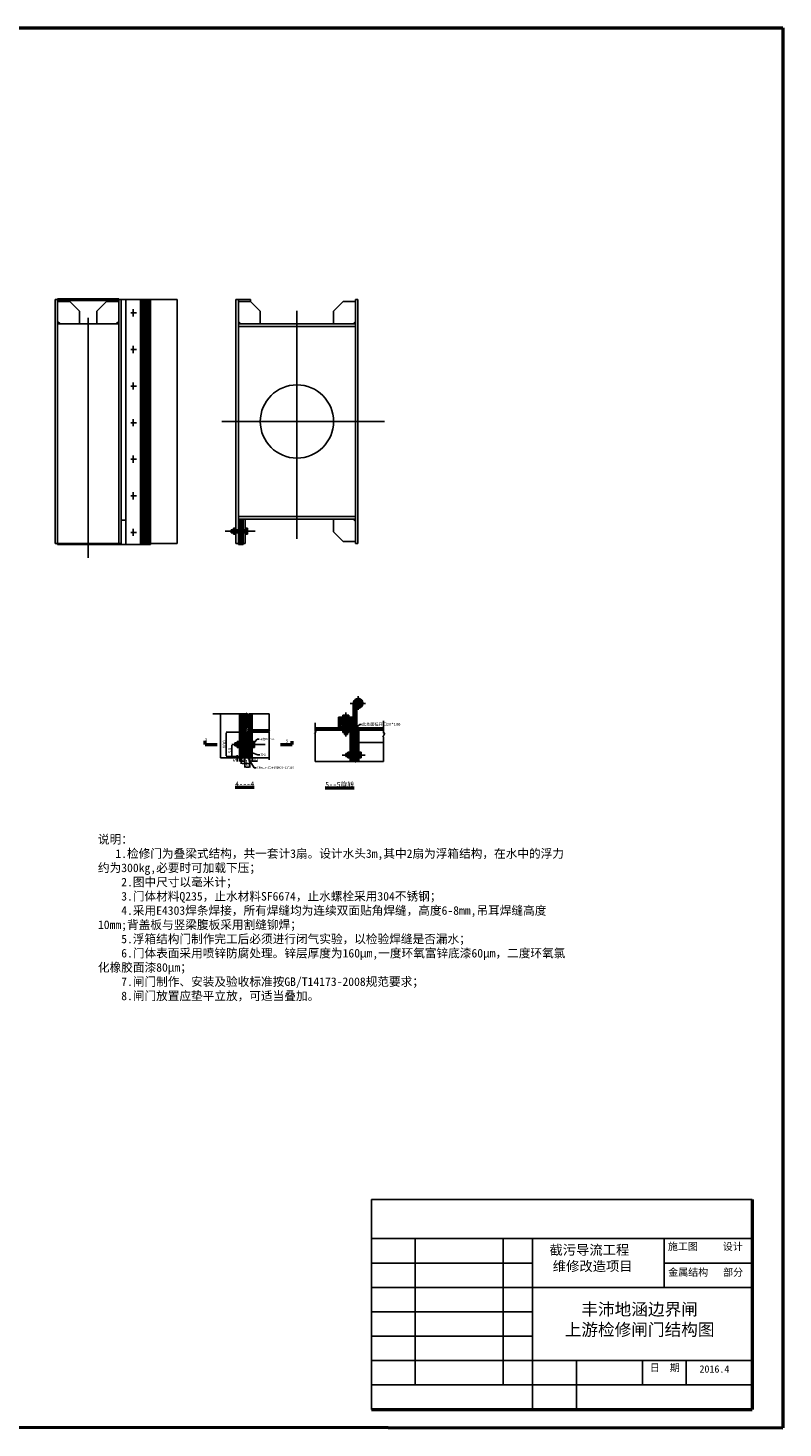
# Model space of a CAD drawing. Header units: millimetres. Extents: x 5419 to 25931, y -1907 to 3833.
# Tile 10 of 10: x 22838 to 25931, y -1907 to 3833. Entities that reach past the tile are written whole.
import ezdxf
from ezdxf import colors
from ezdxf.entities.mleader import LeaderData, LeaderLine
from ezdxf.math import Vec2, Vec3

# ---------------------------------------------------------------- set-up
doc = ezdxf.new("R2010")
doc.units = ezdxf.units.MM
doc.dimstyles.new('ISO-25', dxfattribs={"dimtxt": 3, "dimasz": 3, "dimexe": 1.25, "dimexo": 0.625, "dimtad": 1, "dimtxsty": 'Standard', "dimcen": 2.5, "dimadec": 0, "dimazin": 0, "dimtfac": 1, "dimtmove": 0, "dimatfit": 3, "dimfxl": 1, "dimarcsym": 0})
pattern_1 = [(45, (12461.596, 0), (-3.367596, 3.367596), []), (135, (12461.596, 0), (-3.367596, -3.367596), [])]

# ---------------------------------------------------------------- blocks, each defined once
blk = doc.blocks.new('*D126')
at = {"color": 0, "lineweight": -2}
for p, q in [((23679.6, 895.7), (23672.2, 895.7)), ((23673.4, 892.7), (23673.4, 848.7)), ((23703.1, 845.7), (23672.2, 845.7))]:
    blk.add_line(p, q, dxfattribs=at)
at = {"color": 0, "lineweight": 50}
for points in [[(23672.9, 892.7), (23673.9, 892.7), (23673.4, 895.7)], [(23672.9, 848.7), (23673.9, 848.7), (23673.4, 845.7)]]:
    blk.add_solid(points, dxfattribs=at)
at = {"layer": 'Defpoints', "color": 0, "lineweight": 50}
for p in [(23680.3, 895.7), (23673.4, 845.7), (23703.7, 845.7)]:
    blk.add_point(p, dxfattribs=at)
at = {"color": 0, "lineweight": 13, "insert": (23665.6, 870.7), "char_height": 3, "attachment_point": 5, "rotation": 90}
blk.add_mtext('{\\H4.8x;50}', dxfattribs=at)
blk = doc.blocks.new('*D127')
at = {"color": 0, "lineweight": -2}
for p, q in [((23726.1, 945.8), (23649.1, 945.8)), ((23650.3, 942.8), (23650.3, 848.7)), ((23703.1, 845.7), (23649.1, 845.7))]:
    blk.add_line(p, q, dxfattribs=at)
at = {"color": 0, "lineweight": 50}
for points in [[(23649.8, 942.8), (23650.8, 942.8), (23650.3, 945.8)], [(23649.8, 848.7), (23650.8, 848.7), (23650.3, 845.7)]]:
    blk.add_solid(points, dxfattribs=at)
at = {"layer": 'Defpoints', "color": 0, "lineweight": 50}
for p in [(23726.7, 945.8), (23650.3, 845.7), (23703.7, 845.7)]:
    blk.add_point(p, dxfattribs=at)
at = {"color": 0, "lineweight": 13, "insert": (23642.5, 895.7), "char_height": 3, "attachment_point": 5, "rotation": 90}
blk.add_mtext('{\\H4.8x;100}', dxfattribs=at)
blk = doc.blocks.new('*D128')
at = {"color": 0, "lineweight": -2}
for p, q in [((23703.7, 845.1), (23703.7, 826.1)), ((23706.7, 827.3), (23708.7, 827.3)), ((23711.7, 840.1), (23711.7, 826.1)), ((23711.7, 827.3), (23724.1, 827.3))]:
    blk.add_line(p, q, dxfattribs=at)
at = {"color": 0, "lineweight": 50}
for points in [[(23706.7, 827.8), (23706.7, 826.8), (23703.7, 827.3)], [(23708.7, 827.8), (23708.7, 826.8), (23711.7, 827.3)]]:
    blk.add_solid(points, dxfattribs=at)
at = {"layer": 'Defpoints', "color": 0, "lineweight": 50}
for p in [(23703.7, 845.7), (23711.7, 840.7), (23711.7, 827.3)]:
    blk.add_point(p, dxfattribs=at)
at = {"color": 0, "lineweight": 13, "insert": (23719.4, 835.2), "char_height": 3, "attachment_point": 5}
blk.add_mtext('{\\H4.8x;8}', dxfattribs=at)
blk = doc.blocks.new('*D129')
at = {"color": 0, "lineweight": -2}
for p, q in [((23711.7, 840.1), (23711.7, 816.2)), ((23714.7, 817.5), (23723.7, 817.5)), ((23726.7, 840.1), (23726.7, 816.2)), ((23726.7, 817.5), (23747.8, 817.5))]:
    blk.add_line(p, q, dxfattribs=at)
at = {"color": 0, "lineweight": 50}
for points in [[(23714.7, 818), (23714.7, 817), (23711.7, 817.5)], [(23723.7, 818), (23723.7, 817), (23726.7, 817.5)]]:
    blk.add_solid(points, dxfattribs=at)
at = {"layer": 'Defpoints', "color": 0, "lineweight": 50}
for p in [(23711.7, 840.7), (23726.7, 840.7), (23726.7, 817.5)]:
    blk.add_point(p, dxfattribs=at)
at = {"color": 0, "lineweight": 13, "insert": (23738.7, 825.3), "char_height": 3, "attachment_point": 5}
blk.add_mtext('{\\H4.8x;15}', dxfattribs=at)
blk = doc.blocks.new('*D130')
at = {"color": 0, "lineweight": -2}
for p, q in [((23726.7, 840.1), (23726.7, 800.7)), ((23746.7, 840.1), (23746.7, 800.7)), ((23729.7, 801.9), (23743.7, 801.9))]:
    blk.add_line(p, q, dxfattribs=at)
at = {"color": 0, "lineweight": 50}
for points in [[(23729.7, 802.4), (23729.7, 801.4), (23726.7, 801.9)], [(23743.7, 802.4), (23743.7, 801.4), (23746.7, 801.9)]]:
    blk.add_solid(points, dxfattribs=at)
at = {"layer": 'Defpoints', "color": 0, "lineweight": 50}
for p in [(23726.7, 840.7), (23746.7, 840.7), (23746.7, 801.9)]:
    blk.add_point(p, dxfattribs=at)
at = {"color": 0, "lineweight": 13, "insert": (23736.7, 809.7), "char_height": 3, "attachment_point": 5}
blk.add_mtext('{\\H4.8x;20}', dxfattribs=at)
blk = doc.blocks.new('*D131')
at = {"color": 0, "lineweight": -2}
for p, q in [((23746.7, 845.2), (23746.7, 826.1)), ((23749.7, 827.4), (23753.7, 827.4)), ((23756.7, 845.2), (23756.7, 826.1)), ((23756.7, 827.4), (23778.1, 827.4))]:
    blk.add_line(p, q, dxfattribs=at)
at = {"color": 0, "lineweight": 50}
for points in [[(23749.7, 827.9), (23749.7, 826.9), (23746.7, 827.4)], [(23753.7, 827.9), (23753.7, 826.9), (23756.7, 827.4)]]:
    blk.add_solid(points, dxfattribs=at)
at = {"layer": 'Defpoints', "color": 0, "lineweight": 50}
for p in [(23746.7, 845.9), (23756.7, 845.9), (23756.7, 827.4)]:
    blk.add_point(p, dxfattribs=at)
at = {"color": 0, "lineweight": 13, "insert": (23768.9, 835.2), "char_height": 3, "attachment_point": 5}
blk.add_mtext('{\\H4.8x;10}', dxfattribs=at)
blk = doc.blocks.new('*D132')
at = {"color": 0, "lineweight": -2}
for p, q in [((23703.1, 845.7), (23693, 845.7)), ((23703.1, 840.7), (23693, 840.7)), ((23694.2, 848.7), (23694.2, 851.7)), ((23694.2, 845.7), (23694.2, 840.7)), ((23694.2, 837.7), (23694.2, 825.7))]:
    blk.add_line(p, q, dxfattribs=at)
at = {"color": 0, "lineweight": 50}
for points in [[(23693.7, 848.7), (23694.7, 848.7), (23694.2, 845.7)], [(23693.7, 837.7), (23694.7, 837.7), (23694.2, 840.7)]]:
    blk.add_solid(points, dxfattribs=at)
at = {"layer": 'Defpoints', "color": 0, "lineweight": 50}
for p in [(23694.2, 840.7), (23703.7, 845.7), (23703.7, 840.7)]:
    blk.add_point(p, dxfattribs=at)
at = {"color": 0, "lineweight": 13, "insert": (23686.4, 830.2), "char_height": 3, "attachment_point": 5, "rotation": 90}
blk.add_mtext('{\\H4.8x;5}', dxfattribs=at)
blk = doc.blocks.new('*D133')
at = {"color": 0, "lineweight": -2}
for p, q in [((24165.2, 964.7), (24165.2, 970.7)), ((24168.2, 969.4), (24182.2, 969.4)), ((24185.2, 964.7), (24185.2, 970.7))]:
    blk.add_line(p, q, dxfattribs=at)
at = {"color": 0, "lineweight": 50}
for points in [[(24168.2, 969.9), (24168.2, 968.9), (24165.2, 969.4)], [(24182.2, 969.9), (24182.2, 968.9), (24185.2, 969.4)]]:
    blk.add_solid(points, dxfattribs=at)
at = {"layer": 'Defpoints', "color": 0, "lineweight": 50}
for p in [(24165.2, 964.1), (24185.2, 969.4), (24185.2, 964.1)]:
    blk.add_point(p, dxfattribs=at)
at = {"color": 0, "lineweight": 13, "insert": (24175.2, 977.2), "char_height": 3, "attachment_point": 5}
blk.add_mtext('{\\H4.8x;20}', dxfattribs=at)

msp = doc.modelspace()

# ---------------------------------------------------------------- hatches: boundary and pattern name
h = msp.add_hatch()
h.set_pattern_fill('ANSI37', color=256, scale=1.5, style=0)
h.set_pattern_definition(pattern_1)
h.paths.add_polyline_path([(20264.97, -904.934), (20244.97, -904.934), (20244.97, -948.934), (20264.97, -948.934)])
h.paths.add_polyline_path([(20264.97, -960.934), (20244.97, -960.934), (20244.97, -1009.934), (20264.97, -1009.934)])
h.paths.add_polyline_path([(21325.944, -948.934), (21345.944, -948.934), (21345.944, -904.934), (21325.944, -904.934)])
h.paths.add_polyline_path([(21325.944, -1009.934), (21345.944, -1009.934), (21345.944, -960.934), (21325.944, -960.934)])
h.paths.add_polyline_path([(23719.553, 1819.654), (23699.553, 1819.654), (23699.553, 1775.654), (23719.553, 1775.654)])
h.paths.add_polyline_path([(23719.553, 1763.654), (23699.553, 1763.654), (23699.553, 1714.654), (23719.553, 1714.654)])
h.paths.add_polyline_path([(22246.682, 818.654), (22246.682, 753.654), (22266.682, 753.654), (22266.682, 773.654, 0.02177006), (22264.943, 773.578, -0.43995086), (22261.682, 776.567), (22261.682, 833.654), (22222.682, 833.654), (22222.682, 818.654)])
h.paths.add_polyline_path([(22266.682, 753.654), (22286.682, 753.654, 0.41421356), (22266.682, 773.654)])
h.paths.add_polyline_path([(22266.682, 733.654, 0.41421356), (22286.682, 753.654), (22266.682, 753.654)])
h.paths.add_polyline_path([(22266.682, 753.654), (22246.682, 753.654, 0.41421356), (22266.682, 733.654)])
h.paths.add_polyline_path([(22210.682, 818.654), (22210.682, 833.654), (22186.682, 833.654), (22186.682, 818.654)])
h.paths.add_polyline_path([(18706.682, 753.654), (18706.682, 773.654, 0.41421356), (18686.682, 753.654)])
h.paths.add_polyline_path([(18706.682, 753.654), (18686.682, 753.654, 0.41421356), (18706.682, 733.654)])
h.paths.add_polyline_path([(18706.682, 753.654), (18706.682, 733.654, 0.41421356), (18726.682, 753.654)])
h.paths.add_polyline_path([(18726.682, 818.654), (18750.682, 818.654), (18750.682, 833.654), (18711.682, 833.654), (18711.682, 776.567, -0.43995086), (18708.421, 773.578, 0.02177006), (18706.682, 773.654), (18706.682, 753.654), (18726.682, 753.654)])
h.paths.add_polyline_path([(18786.682, 818.654), (18786.682, 833.654), (18762.682, 833.654), (18762.682, 818.654)])
h = msp.add_hatch()
h.set_pattern_fill('ANSI37', color=256, scale=1.5, style=0)
h.set_pattern_definition([(45, (12461.596, 45.338), (-3.367596, 3.367596), []), (135, (12461.596, 45.338), (-3.367596, -3.367596), [])])
h.paths.add_polyline_path([(24190.19, 1084.092, 0.41421356), (24170.19, 1064.092), (24190.19, 1064.092)])
h.paths.add_polyline_path([(24210.19, 1064.092, 0.41421356), (24190.19, 1084.092), (24190.19, 1064.092)])
h.paths.add_polyline_path([(24190.19, 1044.092, 0.41421356), (24210.19, 1064.092), (24190.19, 1064.092)])
h.paths.add_polyline_path([(24170.19, 999.092), (24146.19, 999.092), (24146.19, 984.092), (24185.19, 984.092), (24185.19, 1041.18, -0.43995086), (24188.451, 1044.168, 0.02177006), (24190.19, 1044.092), (24190.19, 1064.092), (24170.19, 1064.092)])
h.paths.add_polyline_path([(24134.19, 984.092), (24134.19, 999.092), (24110.19, 999.092), (24110.19, 984.092)])
h.paths.add_polyline_path([(24110.19, 964.092), (24134.19, 964.092), (24134.19, 984.092), (24110.19, 984.092)])
h.paths.add_polyline_path([(24146.19, 984.092), (24146.19, 964.092), (24185.19, 964.092), (24185.19, 984.092)])
h.paths.add_polyline_path([(24185.19, 964.092), (24165.19, 964.092), (24165.19, 954.092), (24165.19, 864.092), (24165.19, 858.092), (24185.19, 858.092), (24185.19, 864.092), (24185.19, 954.092)])
h.paths.add_polyline_path([(24172.73, 828.542), (24179.033, 822.285), (24179.033, 825.432), (24185.19, 825.432), (24185.19, 846.092), (24165.19, 846.092), (24165.19, 825.432), (24172.73, 825.432)])
h = msp.add_hatch()
h.set_pattern_fill('ANSI31', color=256, scale=1.5, style=0)
h.set_pattern_definition([(45, (12461.596, 0), (-3.367596, 3.367596), [])])
h.paths.add_polyline_path([(23711.682, 1020.475), (23703.682, 1020.475), (23703.682, 902.691), (23711.682, 902.691)])
h.paths.add_polyline_path([(23711.682, 888.691), (23703.682, 888.691), (23703.682, 845.691), (23711.682, 845.691)])
h.paths.add_polyline_path([(23746.682, 1020.475), (23741.816, 1020.475), (23741.816, 1017.229), (23730.249, 1023.927), (23730.249, 1020.475), (23726.682, 1020.475), (23726.682, 945.76), (23746.682, 945.76)])
h.paths.add_polyline_path([(23828.694, 953.349), (23825.941, 953.349), (23825.941, 955.76), (23756.682, 955.76), (23756.682, 945.76), (23825.941, 945.76), (23825.941, 947.547), (23823.285, 947.547)])
h = msp.add_hatch()
h.set_pattern_fill('ANSI37', color=256, scale=1.5, style=0)
h.set_pattern_definition(pattern_1)
h.paths.add_polyline_path([(23746.682, 945.76), (23726.682, 945.76), (23726.682, 901.691), (23746.682, 901.691)])
h.paths.add_polyline_path([(23726.682, 1020.475), (23711.682, 1020.475), (23711.682, 901.691), (23726.682, 901.691)])
h.paths.add_polyline_path([(23726.682, 889.691), (23711.682, 889.691), (23711.682, 840.691), (23726.682, 840.691)])
h.paths.add_polyline_path([(23746.682, 889.691), (23726.682, 889.691), (23726.682, 840.691), (23746.682, 840.691)])
h = msp.add_hatch()
h.set_pattern_fill('ANSI31', color=256, scale=1.5, angle=90, style=0)
h.set_pattern_definition([(135, (12461.596, 0), (-3.367596, -3.367596), [])])
h.paths.add_polyline_path([(23756.682, 1020.475), (23746.682, 1020.475), (23746.682, 902.691), (23756.682, 902.691)])
h.paths.add_polyline_path([(23756.682, 888.691), (23746.682, 888.691), (23746.682, 845.869), (23756.682, 845.869)])
h = msp.add_hatch()
h.set_pattern_fill('ANSI31', color=256, scale=1.5, style=0)
h.set_pattern_definition([(45, (12461.596, 45.338), (-3.367596, 3.367596), [])])
h.paths.add_polyline_path([(24170.19, 999.092), (24170.19, 1007.092), (24147.19, 1007.092), (24147.19, 999.092)])
h.paths.add_polyline_path([(24133.19, 999.092), (24133.19, 1007.092), (24110.19, 1007.092), (24110.19, 999.092)])
h.paths.add_polyline_path([(24014.222, 964.092), (24014.222, 954.092), (24133.19, 954.092), (24133.19, 964.092)])
h.paths.add_polyline_path([(24165.19, 954.092), (24165.19, 964.092), (24147.19, 964.092), (24147.19, 954.092)])
h.paths.add_polyline_path([(24185.19, 964.092), (24185.19, 954.092), (24294.559, 954.092), (24294.559, 964.092)])
h.paths.add_polyline_path([(24193.19, 954.092), (24185.19, 954.092), (24185.19, 864.092), (24185.19, 859.092), (24193.19, 859.092), (24193.19, 864.092)])
h.paths.add_polyline_path([(24165.19, 954.092), (24157.19, 954.092), (24157.19, 864.092), (24157.19, 859.092), (24165.19, 859.092), (24165.19, 864.092)])
h.paths.add_polyline_path([(24193.19, 845.092), (24185.19, 845.092), (24185.19, 825.432), (24193.19, 825.432)])
h.paths.add_polyline_path([(24165.19, 845.092), (24157.19, 845.092), (24157.19, 825.432), (24165.19, 825.432)])

# ---------------------------------------------------------------- linework, layer by layer
at = {"lineweight": 50}
for p, q in [((17880.634, 3832.986), (25930.634, 3832.986)), ((25930.634, 3832.986), (25930.634, -1907.014)), ((22959.261, 2719.654), (23209.261, 2719.654)), ((23563.374, 895.631), (23563.374, 909.768)), ((23563.374, 895.631), (23612.916, 895.631)), ((23872.656, 895.631), (23919.366, 895.631)), ((23919.366, 895.631), (23919.366, 909.061)), ((25804.544, -970.626), (25804.544, -1830.626)), ((24244.544, -1830.626), (25804.544, -1830.626)), ((17880.634, -1899.927), (25930.634, -1907.014))]:
    msp.add_line(p, q, dxfattribs=at)
for p, q in [((22949.261, 2719.654), (22959.261, 2719.654)), ((22949.261, 2719.654), (22959.261, 2719.654)), ((22949.261, 2719.654), (22949.261, 1719.654)), ((22959.261, 2719.654), (22959.261, 1719.654)), ((22959.261, 2719.654), (22959.261, 1775.654)), ((22959.261, 2711.654), (23009.261, 2711.654)), ((22959.261, 2711.654), (23009.261, 2711.654)), ((23009.261, 2711.654), (23049.261, 2671.654)), ((23009.261, 2711.654), (23049.261, 2671.654)), ((23159.261, 2711.654), (23119.261, 2671.654)), ((23159.261, 2711.654), (23209.261, 2711.654)), ((23209.261, 2719.654), (23219.261, 2719.654)), ((23209.261, 2719.654), (23449.261, 2719.654)), ((23209.261, 2719.654), (23209.261, 1719.654)), ((23339.261, 2719.654), (23219.261, 2719.654)), ((23219.261, 2719.654), (23219.261, 1714.654)), ((23239.261, 2719.654), (23239.261, 1714.654)), ((23299.261, 2719.654), (23299.261, 1714.654)), ((23304.261, 2719.654), (23304.261, 1714.654)), ((23309.261, 2719.654), (23309.261, 1714.654)), ((23314.261, 2719.654), (23314.261, 1714.654)), ((23319.261, 2719.654), (23319.261, 1714.654)), ((23324.261, 2719.654), (23324.261, 1714.654)), ((23329.261, 2719.654), (23329.261, 1714.654)), ((23334.261, 2719.654), (23334.261, 1714.654)), ((23339.261, 2719.654), (23339.261, 1714.654)), ((23389.261, 2719.654), (23439.261, 2719.654)), ((23439.261, 2719.654), (23449.261, 2719.654)), ((23449.261, 2719.654), (23449.261, 1719.654)), ((23689.553, 2719.654), (23689.553, 1719.654)), ((23689.553, 2719.654), (23699.553, 2719.654)), ((23699.553, 2719.654), (23699.553, 1775.654)), ((23699.553, 2719.654), (23749.553, 2719.654)), ((23699.553, 2711.654), (23749.553, 2711.654)), ((23749.553, 2719.654), (23749.553, 2711.654)), ((23749.553, 2711.654), (23789.553, 2671.654)), ((24129.553, 2711.654), (24089.553, 2671.654)), ((24129.553, 2711.654), (24179.553, 2711.654)), ((24179.553, 2719.654), (24179.553, 1719.654)), ((24179.553, 2719.654), (24179.553, 1719.654)), ((24179.553, 2719.654), (24189.553, 2719.654)), ((24189.553, 2719.654), (24189.553, 1719.654)), ((23049.261, 2671.654), (23049.261, 2619.654)), ((23049.261, 2671.654), (23049.261, 2619.654)), ((23084.261, 2644.114), (23084.261, 1798.682)), ((23119.261, 2671.654), (23119.261, 2619.654)), ((23259.083, 2664.654), (23282.614, 2664.654)), ((23269.261, 2679.59), (23269.261, 2650.357)), ((23789.553, 2671.654), (23789.553, 2619.654)), ((23939.553, 2672.743), (23939.553, 1738.973)), ((24089.553, 2671.654), (24089.553, 2619.654)), ((22959.261, 2629.654), (22969.261, 2619.654)), ((22959.261, 2629.654), (22969.261, 2619.654)), ((22959.261, 2619.654), (23209.261, 2619.654)), ((22959.261, 2619.654), (23209.261, 2619.654)), ((23209.261, 2629.654), (23199.261, 2619.654)), ((23699.553, 2629.654), (23709.553, 2619.654)), ((23699.553, 2619.654), (24179.553, 2619.654)), ((23699.553, 2609.654), (24179.553, 2609.654)), ((24179.553, 2629.654), (24169.553, 2619.654)), ((23269.261, 2529.59), (23269.261, 2500.357)), ((23259.083, 2514.654), (23282.614, 2514.654)), ((23259.083, 2364.654), (23282.614, 2364.654)), ((23269.261, 2379.59), (23269.261, 2350.357)), ((23259.083, 2214.654), (23282.614, 2214.654)), ((23269.261, 2229.59), (23269.261, 2200.357)), ((23631.698, 2219.654), (24298.63, 2219.654)), ((23647.162, 2219.654), (24242.645, 2219.654)), ((23269.261, 2079.59), (23269.261, 2050.357)), ((23259.083, 2064.654), (23282.614, 2064.654)), ((23259.083, 1914.654), (23282.614, 1914.654)), ((23269.261, 1929.59), (23269.261, 1900.357)), ((22959.261, 1819.654), (22959.261, 1775.654)), ((23084.261, 1798.682), (23084.261, 1660.034)), ((23219.261, 1814.654), (23239.261, 1814.654)), ((23269.261, 1779.59), (23269.261, 1750.357)), ((23679.553, 1781.654), (23679.553, 1757.654)), ((23679.553, 1781.654), (23689.553, 1781.654)), ((23699.553, 1829.654), (24179.553, 1829.654)), ((23699.553, 1819.654), (24179.553, 1819.654)), ((23699.553, 1819.654), (23699.553, 1775.654)), ((23719.553, 1819.654), (23719.553, 1775.654)), ((23719.553, 1819.654), (23719.553, 1775.654)), ((23727.553, 1819.654), (23727.553, 1719.654)), ((23737.553, 1781.654), (23727.553, 1781.654)), ((23737.553, 1781.654), (23737.553, 1757.654)), ((24089.553, 1819.654), (24089.553, 1767.654)), ((24169.553, 1819.654), (24179.553, 1809.654)), ((22959.261, 1763.654), (22959.261, 1719.654)), ((22959.261, 1763.654), (22959.261, 1714.654)), ((23259.083, 1764.654), (23282.614, 1764.654)), ((23768.996, 1769.654), (23645.3, 1769.654)), ((23669.553, 1774.654), (23670.553, 1775.654)), ((23669.553, 1774.654), (23669.553, 1764.654)), ((23679.553, 1774.654), (23669.553, 1774.654)), ((23679.553, 1764.654), (23669.553, 1764.654)), ((23669.553, 1764.654), (23670.553, 1763.654)), ((23670.553, 1775.654), (23670.553, 1763.654)), ((23737.553, 1775.654), (23670.553, 1775.654)), ((23737.553, 1763.654), (23670.553, 1763.654)), ((23679.553, 1757.654), (23689.553, 1757.654)), ((23709.553, 1774.654), (23689.553, 1774.654)), ((23709.553, 1764.654), (23689.553, 1764.654)), ((23699.553, 1763.654), (23699.553, 1719.654)), ((23699.553, 1763.654), (23699.553, 1714.654)), ((23709.553, 1775.654), (23709.553, 1763.654)), ((23719.553, 1763.654), (23719.553, 1719.654)), ((23719.553, 1763.654), (23719.553, 1714.654)), ((23737.553, 1757.654), (23727.553, 1757.654)), ((24089.553, 1767.654), (24129.553, 1727.654)), ((24129.553, 1727.654), (24179.553, 1727.654)), ((22949.261, 1719.654), (22959.261, 1719.654)), ((22949.261, 1719.654), (22959.261, 1719.654)), ((22959.261, 1719.654), (23009.261, 1719.654)), ((22959.261, 1719.654), (23219.261, 1719.654)), ((22959.261, 1714.654), (23339.261, 1714.654)), ((22979.261, 1719.654), (22987.261, 1719.654)), ((22979.261, 1714.654), (22979.261, 1719.654)), ((23209.261, 1719.654), (23219.261, 1719.654)), ((23209.261, 1719.654), (23219.261, 1719.654)), ((23339.261, 1719.654), (23449.261, 1719.654)), ((23389.261, 1719.654), (23439.261, 1719.654)), ((23439.261, 1719.654), (23449.261, 1719.654)), ((23689.553, 1719.654), (23699.553, 1719.654)), ((23699.553, 1714.654), (23719.553, 1714.654)), ((23719.553, 1719.654), (23727.553, 1719.654)), ((24179.553, 1719.654), (24189.553, 1719.654)), ((24190.19, 1094.184), (24190.19, 1037.316)), ((24157.419, 1064.092), (24220.945, 1064.092)), ((24170.19, 1064.092), (24170.19, 999.092)), ((24185.19, 1041.18), (24185.19, 926.092)), ((23594.507, 1020.475), (23730.249, 1020.475)), ((23626.682, 1020.475), (23626.682, 840.691)), ((23703.682, 1020.475), (23703.682, 845.691)), ((23711.682, 1020.475), (23711.682, 901.691)), ((23726.682, 1020.475), (23726.682, 901.691)), ((23730.249, 1020.475), (23730.249, 1023.927)), ((23730.249, 1023.927), (23741.816, 1017.229)), ((23741.816, 1020.475), (23825.941, 1020.475)), ((23741.816, 1020.475), (23741.816, 1017.229)), ((23746.682, 1020.475), (23746.682, 901.691)), ((23756.682, 1020.475), (23756.682, 901.691)), ((23825.941, 1020.475), (23825.941, 953.349)), ((24014.222, 984.763), (24014.222, 948.24)), ((24110.19, 1007.092), (24170.19, 1007.092)), ((24110.19, 1007.092), (24110.19, 964.092)), ((24110.19, 999.092), (24134.19, 999.092)), ((24110.19, 984.092), (24134.19, 984.092)), ((24128.19, 1016.098), (24152.19, 1016.098)), ((24128.19, 1007.098), (24128.19, 1016.098)), ((24133.19, 999.098), (24133.19, 1007.098)), ((24134.19, 936.113), (24134.19, 1016.098)), ((24134.19, 987.232), (24146.19, 987.232)), ((24135.19, 954.113), (24135.19, 987.232)), ((24140.19, 1026.962), (24140.19, 927.847)), ((24145.19, 954.113), (24145.19, 987.232)), ((24146.19, 936.113), (24146.19, 1016.098)), ((24146.19, 999.092), (24170.19, 999.092)), ((24146.19, 984.092), (24185.19, 984.092)), ((24147.19, 999.098), (24147.19, 1007.098)), ((24152.19, 1007.098), (24152.19, 1016.098)), ((24294.559, 992.18), (24294.559, 941.254)), ((23746.682, 945.76), (23726.682, 945.76)), ((23756.682, 955.76), (23825.941, 955.76)), ((23756.682, 945.76), (23825.941, 945.76)), ((23828.694, 953.349), (23823.285, 947.547)), ((23825.941, 947.547), (23823.285, 947.547)), ((23825.941, 953.349), (23828.694, 953.349)), ((23825.941, 947.547), (23825.941, 919.979)), ((23826.146, 840.691), (23825.941, 919.979)), ((24017.649, 948.24), (24011.014, 940.168)), ((24014.222, 940.168), (24011.014, 940.168)), ((24014.222, 964.092), (24134.19, 964.092)), ((24014.222, 954.092), (24134.19, 954.092)), ((24014.222, 948.24), (24017.649, 948.24)), ((24014.222, 940.168), (24014.222, 907.14)), ((24128.19, 945.113), (24128.19, 954.113)), ((24128.19, 945.113), (24152.19, 945.113)), ((24133.19, 954.092), (24133.19, 964.092)), ((24134.19, 954.092), (24146.19, 954.092)), ((24134.19, 936.113), (24146.19, 936.113)), ((24135.19, 936.113), (24135.19, 945.113)), ((24145.19, 936.113), (24145.19, 945.113)), ((24146.19, 964.092), (24294.559, 964.092)), ((24146.19, 954.092), (24165.19, 954.092)), ((24147.19, 954.092), (24147.19, 964.092)), ((24152.19, 945.113), (24152.19, 954.113)), ((24157.19, 954.092), (24157.19, 864.092)), ((24165.19, 954.092), (24165.19, 964.092)), ((24165.19, 954.092), (24165.19, 864.092)), ((24185.19, 954.092), (24294.559, 954.092)), ((24185.19, 954.092), (24185.19, 864.092)), ((24193.19, 954.092), (24193.19, 864.092)), ((24299.267, 941.254), (24290.787, 924.939)), ((24294.559, 924.939), (24290.787, 924.939)), ((24294.559, 941.254), (24299.267, 941.254)), ((24294.559, 924.939), (24294.559, 878.958)), ((23680.261, 895.691), (23809.801, 895.691)), ((23685.682, 901.691), (23685.682, 889.691)), ((23685.682, 901.691), (23765.664, 901.691)), ((23685.682, 900.691), (23694.682, 900.691)), ((23685.682, 890.691), (23694.682, 890.691)), ((23685.682, 889.691), (23765.664, 889.691)), ((23694.682, 907.691), (23694.682, 883.691)), ((23694.682, 907.691), (23703.682, 907.691)), ((23694.682, 883.691), (23703.682, 883.691)), ((23703.682, 902.691), (23711.682, 902.691)), ((23703.682, 900.691), (23736.801, 900.691)), ((23703.682, 890.691), (23736.801, 890.691)), ((23703.682, 888.691), (23711.682, 888.691)), ((23711.682, 889.691), (23711.682, 840.691)), ((23726.682, 889.691), (23726.682, 840.691)), ((23736.801, 901.691), (23736.801, 889.691)), ((23756.664, 902.691), (23746.682, 902.691)), ((23746.682, 901.691), (23746.682, 889.691)), ((23746.682, 889.691), (23746.682, 840.691)), ((23756.664, 888.691), (23746.682, 888.691)), ((23748.765, 902.691), (23756.664, 902.691)), ((23748.765, 888.691), (23756.664, 888.691)), ((23756.664, 907.691), (23765.664, 907.691)), ((23756.664, 883.691), (23765.664, 883.691)), ((23756.682, 889.691), (23756.682, 845.869)), ((23765.664, 907.691), (23765.664, 883.691)), ((24014.222, 907.14), (24014.206, 825.432)), ((24148.19, 864.092), (24157.19, 864.092)), ((24148.19, 840.092), (24148.19, 864.092)), ((24157.19, 864.092), (24157.19, 846.092)), ((24165.19, 864.092), (24165.19, 858.092)), ((24185.19, 864.092), (24185.19, 858.092)), ((24193.19, 904.092), (24294.559, 904.092)), ((24193.19, 864.092), (24202.19, 864.092)), ((24193.19, 864.092), (24193.19, 846.092)), ((24202.19, 840.092), (24202.19, 864.092)), ((24294.559, 878.958), (24294.591, 825.432)), ((23626.682, 840.691), (23776.682, 840.691)), ((23703.682, 845.691), (23711.682, 845.691)), ((23746.682, 845.869), (23756.682, 845.869)), ((23776.682, 840.691), (23826.146, 840.691)), ((23826.146, 840.691), (23826.146, 832.932)), ((24014.206, 825.432), (24172.73, 825.432)), ((24125.339, 852.092), (24219.386, 852.092)), ((24139.19, 858.092), (24202.19, 858.092)), ((24139.19, 846.092), (24139.19, 858.092)), ((24139.19, 857.092), (24179.414, 857.092)), ((24139.19, 847.092), (24179.414, 847.092)), ((24139.19, 846.092), (24202.19, 846.092)), ((24148.19, 845.092), (24165.19, 845.092)), ((24148.19, 840.092), (24157.19, 840.092)), ((24157.19, 859.092), (24165.19, 859.092)), ((24157.19, 846.092), (24157.19, 825.432)), ((24165.19, 846.092), (24165.19, 825.432)), ((24172.73, 825.432), (24172.73, 828.542)), ((24172.73, 828.542), (24179.033, 822.285)), ((24179.033, 825.432), (24294.591, 825.432)), ((24179.033, 825.432), (24179.033, 822.285)), ((24179.414, 858.092), (24179.414, 846.092)), ((24185.19, 859.092), (24193.19, 859.092)), ((24185.19, 846.092), (24185.19, 825.432)), ((24185.19, 845.092), (24193.19, 845.092)), ((24193.19, 846.092), (24193.19, 825.432)), ((24193.19, 840.092), (24202.19, 840.092)), ((24244.544, -970.626), (24244.544, -1830.626)), ((24244.544, -970.626), (25804.544, -970.626)), ((24244.544, -1130.626), (25804.544, -1130.626)), ((24424.544, -1130.626), (24424.544, -1730.626)), ((24784.544, -1130.626), (24784.544, -1730.626)), ((24904.544, -1130.626), (24904.544, -1830.626)), ((25444.544, -1130.626), (25444.544, -1330.626)), ((24244.544, -1230.626), (24904.544, -1230.626)), ((25444.544, -1230.626), (25804.544, -1230.626)), ((24244.544, -1330.626), (25804.544, -1330.626)), ((24244.544, -1430.626), (24904.544, -1430.626)), ((24244.544, -1530.626), (24904.544, -1530.626)), ((24244.544, -1630.626), (25804.544, -1630.626)), ((25084.544, -1630.626), (25084.544, -1830.626)), ((25354.544, -1630.626), (25354.544, -1730.626)), ((25534.544, -1630.626), (25534.544, -1730.626)), ((24244.544, -1730.626), (25804.544, -1730.626))]:
    msp.add_line(p, q)
msp.add_circle((23939.553, 2219.654), 150)
for centre, radius, start in [((24190.19, 1064.092), 20, 265.011458), ((24188.19, 1041.18), 3, 85.011458)]:
    msp.add_arc(centre, radius, start, 180)

# ---------------------------------------------------------------- texts
at = {"lineweight": 50, "attachment_point": 1}
for s, insert, char_height, width in [('5', (23563.374, 922.491), 12, 31.14044), ('5', (23894.181, 915.809), 12, 25.1855), ('{\\fSimSun|b1|i0|c134|p34;\\L4---4}', (23686.712, 744.041), 20, 108.10417), ('{\\fSimSun|b1|i0|c134|p34;\\L5--5旋转}', (24055.531, 741.671), 20, 238.2412), ('{\\fFangSong|b1|i0|c134|p49;说明：}\\P   1.{\\fFangSong|b0|i0|c134|p49;检修门为叠梁式结构，共一套计3扇。设计水头3m,其中2扇为浮箱结构，在水中的浮力约为300kg,必要时可加载下压；\\P    2.图中尺寸以毫米计；\\P    3.门体材料Q235，止水材料SF6674，止水螺栓采用304不锈钢；\\P    4.采用E4303焊条焊接，所有焊缝均为连续双面贴角焊缝，高度6-8mm,吊耳焊缝高度10mm;背盖板与竖梁腹板采用割缝铆焊；\\P    5.浮箱结构门制作完工后必须进行闭气实验，以检验焊缝是否漏水；\\P    6.门体表面采用喷锌防腐处理。锌层厚度为160\\fBankGothic Lt BT|b0|i0|c134|p34;µ\\fSimSun|b0|i0|c134|p2;m,\\fFangSong|b0|i0|c134|p49;一度环氧富锌底漆60\\fBankGothic Lt BT|b0|i0|c134|p34;µ\\fFangSong|b0|i0|c134|p49;m，二度环氧氯化橡胶面漆80\\fBankGothic Lt BT|b0|i0|c134|p34;µ\\fFangSong|b0|i0|c134|p49;m；\\P    7.闸门制作、安装及验收标准按GB/T14173-2008规范要求；\\P    8.闸门放置应垫平立放，可适当叠加。}', (23124.401, 523.868), 35, 1925.82381)]:
    msp.add_mtext(s, dxfattribs=dict(at, insert=insert, char_height=char_height, width=width))
at = {"attachment_point": 1}
for s, insert, char_height, width in [('{\\fFangSong|b0|i0|c134|p49;施工图     设计}', (25459.371, -1147.653), 30, 323.71147), ('\\pt50,100;  {\\fFangSong|b0|i0|c134|p49;\\H0.8x;截污导流工程\\P   维修改造项目}', (24905.794, -1156.83), 50, 503.24063), ('{\\fFangSong|b0|i0|c134|p49;金属结构   部分}', (25460.536, -1253.472), 30, 340.01195), ('{\\fFangSong|b0|i0|c134|p49;   丰沛地涵边界闸\\P 上游检修闸门结构图}', (25002.465, -1395.286), 50, 712.20945), (' {\\fFangSong|b0|i0|c134|p49;日  期}', (25364.783, -1644.761), 30, 165.07271), ('  2016.4', (25547.728, -1650.146), 30, 245.70424)]:
    msp.add_mtext(s, dxfattribs=dict(at, insert=insert, char_height=char_height, width=width))

# ---------------------------------------------------------------- dimensions: what is measured, and where the dimension line sits
at = {"color": 1, "lineweight": 13}
for base, p1, p2, picture, middle in [((24185.19, 969.424), (24165.19, 964.092), (24185.19, 964.092), '*D133', (24175.19, 977.249)), ((23711.682, 827.349), (23703.682, 845.691), (23711.682, 840.691), '*D128', (23719.387, 835.174)), ((23726.682, 817.466), (23711.682, 840.691), (23726.682, 840.691), '*D129', (23738.747, 825.291)), ((23746.682, 801.919), (23726.682, 840.691), (23746.682, 840.691), '*D130', (23736.682, 809.744)), ((23756.682, 827.373), (23746.682, 845.869), (23756.682, 845.869), '*D131', (23768.867, 835.198))]:
    dim = msp.add_linear_dim(base=base, p1=p1, p2=p2, text='{\\H4.8x;<>}', dimstyle='ISO-25', dxfattribs=at)
    dim.commit()
    dim.dimension.update_dxf_attribs({"geometry": picture, "text_midpoint": middle})
for base, p1, p2, text, picture, middle in [((23650.338, 845.691), (23726.682, 945.76), (23703.682, 845.691), '{\\H4.8x;100}', '*D127', (23642.513, 895.726)), ((23673.436, 845.691), (23680.261, 895.691), (23703.682, 845.691), '{\\H4.8x;<>}', '*D126', (23665.611, 870.691)), ((23694.23, 840.691), (23703.682, 845.691), (23703.682, 840.691), '{\\H4.8x;<>}', '*D132', (23686.405, 830.186))]:
    dim = msp.add_linear_dim(base=base, p1=p1, p2=p2, angle=90, text=text, dimstyle='ISO-25', dxfattribs=at)
    dim.commit()
    dim.dimension.update_dxf_attribs({"geometry": picture, "text_midpoint": middle})

# ---------------------------------------------------------------- leaders
ml = msp.add_multileader_mtext('Standard', dxfattribs=at)
ml.set_content('此处面板开口20*100', color=1)
ml.set_leader_properties()
ml.build(insert=Vec2(0, 0))
ctx = ml.context
ctx.base_point, ctx.char_height, ctx.plane_origin = Vec3(24204.649, 977.249), 12, Vec3(24174.149, 958.139)
notes = []
notes.append((ctx, [(0, (1, 1, 0), (24196.649, 977.249), (1, 0), 8, [(0, [(24174.149, 958.139)], 0, [])])]))
ctx.mtext.insert, ctx.mtext.flow_direction = Vec3(24206.649, 984.149), 5
ml = msp.add_multileader_mtext('Standard', dxfattribs=at)
ml.set_content('螺栓M12*65', color=1)
ml.set_leader_properties()
ml.build(insert=Vec2(0, 0))
ctx = ml.context
ctx.base_point, ctx.char_height, ctx.plane_origin = Vec3(23785.189, 916.944), 8, Vec3(23763.561, 903.539)
notes.append((ctx, [(0, (1, 1, 0), (23777.189, 916.944), (1, 0), 8, [(0, [(23763.561, 903.539)], 0, [])])]))
ctx.mtext.insert, ctx.mtext.flow_direction = Vec3(23787.189, 921.5), 5
ml = msp.add_multileader_mtext('Standard', dxfattribs=at)
ml.set_content('面板', color=1)
ml.set_leader_properties()
ml.build(insert=Vec2(0, 0))
ctx = ml.context
ctx.base_point, ctx.char_height, ctx.plane_origin = Vec3(23787.627, 852.404), 8, Vec3(23752.397, 862.958)
notes.append((ctx, [(0, (1, 1, 0), (23779.627, 852.404), (1, 0), 8, [(0, [(23752.397, 862.958)], 0, [])])]))
ctx.mtext.insert, ctx.mtext.flow_direction = Vec3(23789.627, 857.004), 5
ml = msp.add_multileader_mtext('Standard', dxfattribs=at)
ml.set_content('侧底止水过渡橡皮H20-11*105', color=1)
ml.set_leader_properties()
ml.build(insert=Vec2(0, 0))
ctx = ml.context
ctx.base_point, ctx.char_height, ctx.plane_origin = Vec3(23772.771, 799.832), 8, Vec3(23736.698, 844.983)
notes.append((ctx, [(0, (1, 1, 0), (23764.771, 799.832), (1, 0), 8, [(0, [(23736.698, 844.983)], 0, [])])]))
ctx.mtext.insert, ctx.mtext.flow_direction = Vec3(23774.771, 804.454), 5
for ctx, leaders in notes:
    for number, flags, end, landing, length, lines in leaders:
        leader = LeaderData()
        leader.index, (leader.has_last_leader_line, leader.has_dogleg_vector, leader.attachment_direction) = number, flags
        leader.last_leader_point, leader.dogleg_vector, leader.dogleg_length = Vec3(end), Vec3(landing), length
        for number, points, colour, breaks in lines:
            line = LeaderLine()
            line.index, line.vertices, line.color, line.breaks = number, Vec3.list(points), colors.encode_raw_color(colour), breaks
            leader.lines.append(line)
        ctx.leaders.append(leader)

doc.saveas('drawing.dxf')
